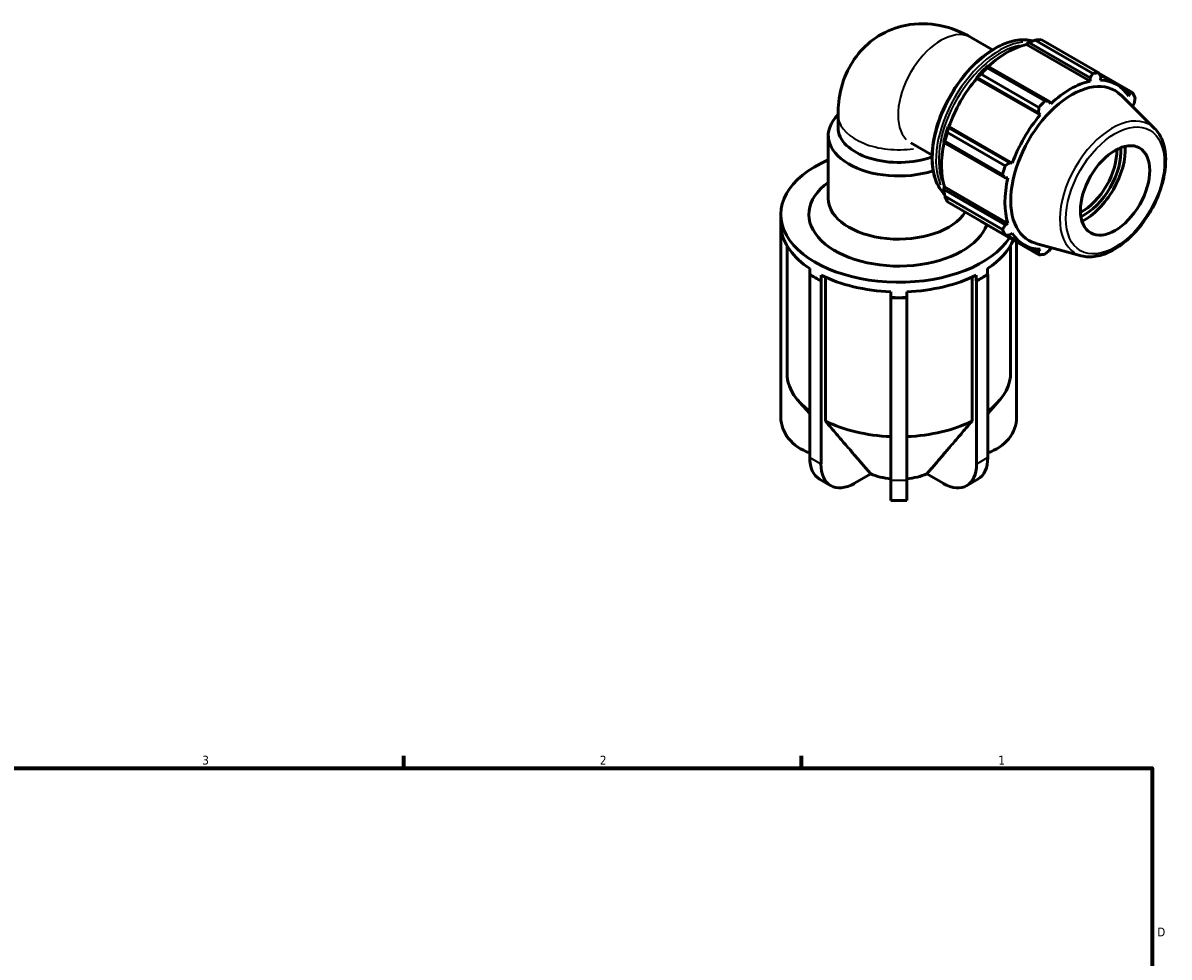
# Model space of a CAD drawing. Header units: inches. Extents: x 0.1 to 42.8, y 0.6 to 29.
# Tile 6 of 6: x 21.4 to 33.7, y 19 to 29. Entities that reach past the tile are written whole.
import ezdxf

# ---------------------------------------------------------------- set-up
doc = ezdxf.new("R2010")
doc.units = ezdxf.units.IN
doc.header["$MEASUREMENT"] = 0
for name, color, linetype, lineweight in [('Border (ANSI)', 7, 'Continuous', 70), ('Visible (ANSI)', 7, 'Continuous', 50), ('Visible Narrow (ANSI)', 7, 'Continuous', 35)]:
    doc.layers.add(name, color=color, linetype=linetype, lineweight=lineweight)
doc.styles.add('Note Text (ANSI)', font='tahoma.ttf')

# ---------------------------------------------------------------- blocks, each defined once
blk = doc.blocks.new('Borders Default Border')
at = {"layer": 'Border (ANSI)'}
for p, q in [((25.5, 21), (25.5, 21.134)), ((29.75, 21), (29.75, 21.134))]:
    blk.add_line(p, q, dxfattribs=at)
at = {"layer": 'Border (ANSI)', "flags": 128}
blk.add_lwpolyline([(0.5, 1), (0.5, 21), (33.5, 21), (33.5, 1), (0.5, 1)], dxfattribs=at)
at = {"layer": 'Border (ANSI)', "color": 5, "true_color": 0x0000ff, "char_height": 0.0945, "attachment_point": 7, "style": 'Note Text (ANSI)'}
for s, insert in [('3', (23.346, 21.038)), ('2', (27.596, 21.04)), ('1', (31.854, 21.04)), ('D', (33.553, 19.203))]:
    blk.add_mtext(s, dxfattribs=dict(at, insert=insert))

msp = doc.modelspace()

# ---------------------------------------------------------------- linework, layer by layer
at = {"layer": 'Visible (ANSI)'}
for p, q in [((31.566, 28.811), (31.794, 28.68)), ((32.312, 28.79), (32.929, 28.435)), ((32.157, 28.737), (32.159, 28.746)), ((32.157, 28.737), (32.836, 28.346)), ((32.159, 28.746), (32.179, 28.757)), ((32.179, 28.757), (32.835, 28.379)), ((32.863, 28.428), (32.247, 28.783)), ((31.744, 28.506), (31.734, 28.501)), ((31.737, 28.489), (32.353, 28.135)), ((32.4, 28.129), (31.744, 28.506)), ((33.289, 28.225), (32.93, 28.432)), ((31.62, 28.381), (31.628, 28.384)), ((31.623, 28.375), (31.62, 28.381)), ((31.623, 28.375), (32.302, 27.984)), ((31.628, 28.384), (32.284, 28.006)), ((32.287, 28.065), (31.671, 28.42)), ((32.835, 28.379), (32.836, 28.346)), ((32.939, 28.414), (33.119, 28.311)), ((32.948, 28.357), (32.952, 28.39)), ((33.525, 27.84), (33.166, 28.195)), ((33.2, 28.246), (33.259, 28.212)), ((33.259, 28.212), (33.246, 28.184)), ((32.414, 28.103), (32.4, 28.129)), ((33.293, 28.08), (33.307, 28.105)), ((30.141, 27.986), (30.141, 27.85)), ((32.284, 28.006), (32.302, 27.984)), ((31.32, 27.851), (31.319, 27.859)), ((31.319, 27.859), (31.325, 27.859)), ((31.976, 27.473), (31.32, 27.851)), ((31.325, 27.859), (32.004, 27.469)), ((30.037, 27.09), (30.037, 27.765)), ((31.271, 27.7), (31.272, 27.689)), ((31.272, 27.689), (31.928, 27.311)), ((31.899, 27.349), (31.283, 27.704)), ((31.31, 27.796), (31.927, 27.441)), ((30.918, 27.686), (31.146, 27.555)), ((32.004, 27.469), (31.976, 27.473)), ((31.271, 27.208), (31.279, 27.215)), ((31.272, 27.186), (31.271, 27.208)), ((31.279, 27.215), (31.957, 26.824)), ((31.928, 27.311), (31.957, 27.311)), ((31.928, 26.808), (31.272, 27.186)), ((31.283, 27.114), (31.899, 26.759)), ((31.927, 26.699), (31.31, 27.054)), ((29.53, 26.756), (29.53, 26.921)), ((31.671, 26.845), (32.287, 26.49)), ((29.53, 26.707), (29.53, 26.756)), ((29.533, 26.707), (29.53, 26.707)), ((29.53, 26.707), (29.53, 24.751)), ((29.533, 26.769), (29.533, 26.707)), ((31.957, 26.824), (31.928, 26.808)), ((31.976, 26.701), (32.004, 26.721)), ((29.596, 26.586), (29.596, 25.183)), ((31.947, 26.7), (32.131, 26.594)), ((31.984, 25.183), (31.984, 26.586)), ((32.05, 24.751), (32.05, 26.626)), ((32.741, 26.479), (32.254, 26.611)), ((32.284, 26.523), (32.224, 26.558)), ((32.302, 26.548), (32.284, 26.523)), ((32.4, 26.534), (32.414, 26.559)), ((29.841, 26.279), (29.841, 26.341)), ((31.74, 26.341), (31.74, 26.279)), ((29.839, 26.278), (29.841, 26.279)), ((29.899, 26.243), (29.839, 26.278)), ((29.839, 24.322), (29.839, 26.278)), ((29.96, 26.208), (29.899, 26.243)), ((29.962, 26.271), (29.962, 26.209)), ((30.006, 26.25), (30.006, 24.712)), ((31.574, 24.712), (31.574, 26.25)), ((31.619, 26.209), (31.619, 26.271)), ((31.681, 26.243), (31.621, 26.208)), ((31.742, 26.278), (31.681, 26.243)), ((31.74, 26.279), (31.742, 26.278)), ((31.742, 26.278), (31.742, 24.322)), ((29.962, 26.209), (29.96, 26.208)), ((29.96, 26.208), (29.96, 24.253)), ((31.621, 26.208), (31.619, 26.209)), ((31.621, 24.253), (31.621, 26.208)), ((30.705, 26.032), (30.705, 26.094)), ((30.705, 26.03), (30.705, 26.032)), ((30.79, 26.03), (30.705, 26.03)), ((30.705, 24.075), (30.705, 26.03)), ((30.876, 26.03), (30.79, 26.03)), ((30.876, 26.094), (30.876, 26.032)), ((30.876, 26.032), (30.876, 26.03)), ((30.876, 26.03), (30.876, 24.075)), ((29.839, 24.793), (29.73, 24.912)), ((31.742, 24.793), (31.85, 24.912)), ((30.316, 24.046), (30.491, 24.147)), ((31.09, 24.147), (31.265, 24.046)), ((30.065, 24.021), (29.944, 24.091)), ((30.705, 24.075), (30.705, 23.861)), ((30.876, 23.861), (30.876, 24.075)), ((31.637, 24.091), (31.516, 24.021)), ((30.876, 23.861), (30.705, 23.861))]:
    msp.add_line(p, q, dxfattribs=at)
for centre, major_axis, ratio, start_param, end_param in [((31.992, 27.817), (0.531, 0.923), 0.578093, 0.343502, 0.438029), ((31.947, 27.843), (0.494, 0.858), 0.578093, 0.478032, 1.071949), ((31.947, 27.843), (-0.5, -0.868), 0.578093, 4.23049, 4.405023), ((31.992, 27.817), (0.531, 0.923), 0.578093, 1.1289, 1.223427), ((32.608, 27.462), (0.531, 0.923), 0.578093, 0.343502, 0.438029), ((31.947, 27.843), (0.494, 0.858), 0.578093, 1.26343, 1.874295), ((32.64, 27.444), (0.461, 0.801), 0.578093, 6.13202, 9.575944), ((32.625, 27.452), (-0.494, -0.858), 0.578093, 3.619624, 4.23049), ((32.625, 27.452), (0.494, 0.858), 0.578093, 5.975819, 6.586684), ((32.608, 27.462), (0.531, 0.923), 0.578093, 5.841289, 5.935816), ((32.608, 27.462), (-0.531, -0.923), 0.578093, 4.270492, 4.36502), ((32.625, 27.452), (0.494, 0.858), 0.578093, 5.777926, 5.801286), ((30.79, 27.765), (-0.753, 0), 0.575862, 5.752433, 8.363556), ((32.625, 27.452), (-0.494, -0.858), 0.578093, 4.405023, 5.015888), ((30.79, 27.85), (-0.649, 0), 0.575862, 0, 2.148997), ((31.947, 27.843), (-0.5, -0.868), 0.578093, 5.015888, 5.190421), ((31.947, 27.843), (0.494, 0.858), 0.578093, 2.065615, 2.659693), ((31.992, 27.817), (0.531, 0.923), 0.578093, 1.914298, 2.008825), ((32.75, 27.38), (-0.261, -0.454), 0.578093, 0.736859, 2.404734), ((32.772, 27.368), (0.277, 0.481), 0.578093, 3.836456, 5.588322), ((32.772, 27.368), (0.311, 0.54), 0.578093, 3.872903, 5.551875), ((30.79, 26.921), (-1.26, 0), 0.575862, 5.352967, 9.072761), ((32.608, 27.462), (-0.531, -0.923), 0.578093, 5.055891, 5.150418), ((30.79, 26.921), (-0.96, 0), 0.575862, 5.614754, 9.223459), ((32.625, 27.452), (-0.494, -0.858), 0.578093, 5.190421, 5.801286), ((30.79, 27.09), (-0.753, 0), 0.575862, 0, 2.800673), ((31.992, 27.817), (-0.531, -0.923), 0.578093, 5.841289, 5.935816), ((30.79, 26.756), (-1.26, 0), 0.575862, 0, 0.067671), ((30.79, 26.818), (-1.26, 0), 0.575862, 0.067671, 0.717727), ((32.608, 27.462), (-0.531, -0.923), 0.578093, 5.841289, 5.935816), ((32.625, 27.452), (-0.494, -0.858), 0.578093, 5.975819, 6.586684), ((30.79, 26.818), (1.26, 0), 0.575862, 5.565458, 6.045023), ((32.608, 27.462), (-0.531, -0.923), 0.578093, 0.343502, 0.438029), ((32.625, 27.452), (0.494, 0.858), 0.578093, 3.619624, 3.646852), ((30.79, 26.756), (1.26, 0), 0.575862, 3.85932, 3.926991), ((30.79, 26.756), (1.26, 0), 0.575862, 3.926991, 3.994662), ((30.79, 26.818), (1.26, 0), 0.575862, 3.994662, 4.644718), ((30.79, 26.818), (1.26, 0), 0.575862, 4.78006, 5.430116), ((30.79, 26.756), (1.26, 0), 0.575862, 5.430116, 5.497787), ((30.79, 26.756), (1.26, 0), 0.575862, 5.497787, 5.565458), ((30.79, 26.756), (1.26, 0), 0.575862, 4.644718, 4.712389), ((30.79, 26.756), (1.26, 0), 0.575862, 4.712389, 4.78006), ((30.79, 25.233), (-1.197, 0), 0.575862, 0.071238, 0.65236), ((30.79, 25.233), (1.197, 0), 0.575862, 5.630825, 6.211947), ((30.034, 24.751), (-0.504, 0), 0.817547, 0, 1.173093), ((31.546, 24.751), (0.504, 0), 0.817547, 5.110092, 6.283185), ((30.79, 25.233), (1.197, 0), 0.575862, 3.998229, 4.641151), ((30.79, 25.233), (1.197, 0), 0.575862, 4.783627, 5.426549), ((30.196, 24.527), (-0.252, -0.437), 0.578093, 5.495853, 6.283185), ((31.385, 24.527), (0.252, -0.437), 0.578093, 0, 0.787332), ((30.316, 24.458), (-0.252, -0.437), 0.578093, 5.495853, 7.06665), ((30.79, 24.388), (0.516, 0), 0.575862, 4.092885, 4.546494), ((30.79, 24.388), (0.516, 0), 0.575862, 4.878284, 5.331893), ((31.265, 24.458), (0.252, -0.437), 0.578093, 5.499721, 7.070517)]:
    msp.add_ellipse(centre, major_axis=major_axis, ratio=ratio, start_param=start_param, end_param=end_param, dxfattribs=at)
msp.add_ellipse((33.103, 27.177), major_axis=(0.261, 0.454), ratio=0.578093, dxfattribs=at)
for points, knots in [([(31.566, 28.811), (31.468, 28.868), (31.357, 28.915), (31.118, 28.963), (30.991, 28.968), (30.763, 28.922), (30.664, 28.883), (30.492, 28.777), (30.419, 28.711), (30.296, 28.561), (30.249, 28.477), (30.174, 28.289), (30.153, 28.186), (30.142, 28.053), (30.141, 28.02), (30.141, 27.986)], [1.570796, 1.570796, 1.570796, 1.570796, 1.884956, 1.884956, 2.16313, 2.16313, 2.373508, 2.373508, 2.569605, 2.569605, 2.783828, 2.783828, 3.049603, 3.049603, 3.141593, 3.141593, 3.141593, 3.141593]), ([(32.226, 28.775), (32.196, 28.783), (32.166, 28.787), (32.069, 28.789), (31.999, 28.776), (31.855, 28.72), (31.781, 28.677), (31.638, 28.567), (31.568, 28.5), (31.44, 28.348), (31.381, 28.263), (31.282, 28.085), (31.24, 27.991), (31.179, 27.804), (31.158, 27.711), (31.141, 27.534), (31.145, 27.45), (31.175, 27.301), (31.202, 27.235), (31.252, 27.165), (31.266, 27.149), (31.28, 27.135)], [5.652526, 5.652526, 5.652526, 5.652526, 5.806517, 5.806517, 6.12205, 6.12205, 6.445034, 6.445034, 6.768626, 6.768626, 7.0916, 7.0916, 7.414335, 7.414335, 7.737377, 7.737377, 8.061032, 8.061032, 8.383578, 8.383578, 8.486974, 8.486974, 8.486974, 8.486974]), ([(32.741, 26.479), (32.791, 26.466), (32.844, 26.464), (32.958, 26.483), (33.019, 26.505), (33.141, 26.573), (33.203, 26.619), (33.319, 26.728), (33.373, 26.792), (33.47, 26.93), (33.512, 27.005), (33.58, 27.158), (33.606, 27.237), (33.639, 27.391), (33.646, 27.466), (33.639, 27.607), (33.625, 27.672), (33.582, 27.771), (33.556, 27.809), (33.525, 27.84)], [2.509294, 2.509294, 2.509294, 2.509294, 2.799875, 2.799875, 3.118485, 3.118485, 3.449377, 3.449377, 3.779579, 3.779579, 4.108264, 4.108264, 4.437029, 4.437029, 4.767401, 4.767401, 5.098022, 5.098022, 5.348555, 5.348555, 5.348555, 5.348555])]:
    msp.add_open_spline(points, degree=3, knots=knots, dxfattribs=at)
for points, weights in [([(32.179, 28.757), (32.212, 28.77), (32.247, 28.783)], [1.00581043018, 1.01110079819, 1.01558926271]), ([(31.737, 28.489), (31.74, 28.498), (31.744, 28.506)], [1.01558926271, 1.01110079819, 1.00581043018]), ([(32.835, 28.379), (32.849, 28.403), (32.863, 28.428)], [1.00218794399, 1.00150223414, 1]), ([(32.929, 28.435), (32.94, 28.412), (32.952, 28.39)], [1, 1.00150223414, 1.00218794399]), ([(31.628, 28.384), (31.649, 28.402), (31.671, 28.42)], [1.00581043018, 1.01110079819, 1.01558926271]), ([(33.259, 28.212), (33.274, 28.218), (33.289, 28.225)], [1.00218794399, 1.00150223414, 1]), ([(32.284, 28.006), (32.286, 28.035), (32.287, 28.065)], [1.00218794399, 1.00150223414, 1]), ([(32.353, 28.135), (32.377, 28.131), (32.4, 28.129)], [1, 1.00150223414, 1.00218794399]), ([(33.316, 28.165), (33.312, 28.134), (33.307, 28.105)], [1, 1.00150223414, 1.00218794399]), ([(31.31, 27.796), (31.315, 27.824), (31.32, 27.851)], [1.01558926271, 1.01110079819, 1.00581043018]), ([(31.272, 27.689), (31.277, 27.696), (31.283, 27.704)], [1.00581043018, 1.01110079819, 1.01558926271]), ([(31.927, 27.441), (31.952, 27.457), (31.976, 27.473)], [1, 1.00150223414, 1.00218794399]), ([(31.928, 27.311), (31.914, 27.329), (31.899, 27.349)], [1.00218794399, 1.00150223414, 1]), ([(31.283, 27.114), (31.277, 27.151), (31.272, 27.186)], [1.01558926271, 1.01110079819, 1.00581043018]), ([(31.671, 26.845), (31.67, 26.846), (31.669, 26.847)], [1.01558926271, 1.01536179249, 1.0151322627]), ([(31.899, 26.759), (31.914, 26.784), (31.928, 26.808)], [1, 1.00150223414, 1.00218794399]), ([(31.976, 26.701), (31.952, 26.7), (31.927, 26.699)], [1.00218794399, 1.00150223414, 1]), ([(32.287, 26.49), (32.286, 26.507), (32.284, 26.523)], [1, 1.00150223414, 1.00218794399]), ([(32.4, 26.534), (32.377, 26.516), (32.353, 26.496)], [1.00218794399, 1.00150223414, 1]), ([(30.006, 24.712), (30.345, 24.315), (30.491, 24.147)], [1, 1.09106758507, 1]), ([(31.09, 24.147), (31.236, 24.315), (31.574, 24.712)], [1, 1.09106758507, 1])]:
    msp.add_rational_spline(points, weights, degree=2, dxfattribs=at)
at = {"layer": 'Visible Narrow (ANSI)'}
for p, q in [((29.954, 24.256), (29.845, 24.319)), ((31.736, 24.319), (31.627, 24.256)), ((30.867, 24.075), (30.714, 24.075))]:
    msp.add_line(p, q, dxfattribs=at)
for centre, major_axis, ratio, start_param, end_param in [((31.242, 28.249), (-0.324, -0.563), 0.578093, 3.298672, 6.126106), ((31.829, 27.911), (-0.478, -0.831), 0.578093, 3.442816, 5.980348), ((31.866, 27.89), (0.478, 0.831), 0.578093, 0.401886, 2.737798), ((31.88, 27.881), (-0.468, -0.812), 0.578093, 3.616, 5.804657), ((30.79, 27.986), (-0.649, 0), 0.575862, 0.095627, 1.816921), ((33.073, 27.194), (0.396, 0.688), 0.578093, 0.021031, 3.120562)]:
    msp.add_ellipse(centre, major_axis=major_axis, ratio=ratio, start_param=start_param, end_param=end_param, dxfattribs=at)
msp.add_ellipse((33.103, 27.177), major_axis=(-0.371, -0.644), ratio=0.578093, dxfattribs=at)

# ---------------------------------------------------------------- block references
msp.add_blockref('Borders Default Border', (0, 0))

doc.saveas('drawing.dxf')
